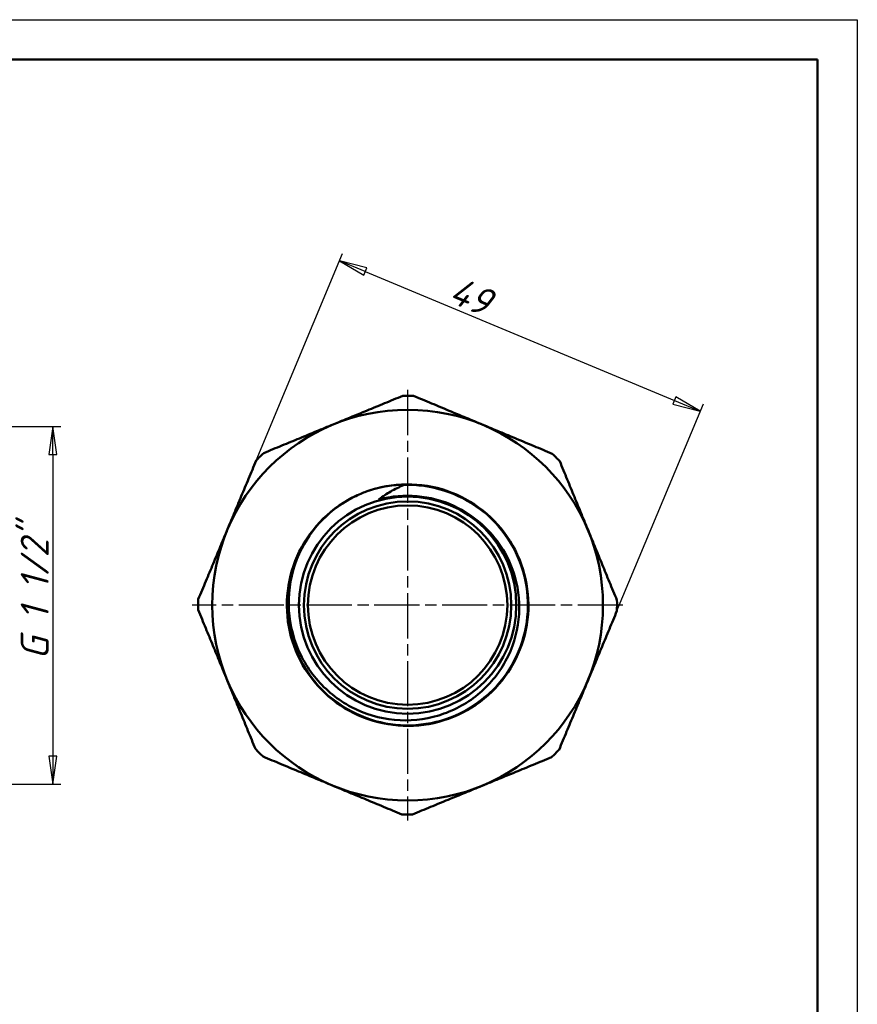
# Model space of a CAD drawing. Header units: millimetres. Extents: x 0 to 437, y -67 to 297.
# Tile 12 of 13: x 105 to 210, y 174 to 297. Entities that reach past the tile are written whole.
import ezdxf

# ---------------------------------------------------------------- set-up
doc = ezdxf.new("R2010")
doc.units = ezdxf.units.MM
doc.linetypes.add('CHAIN', pattern=[0.7087, 0.4724, -0.0591, 0.1181, -0.0591])
for name, color, linetype, lineweight in [('Видимые тонкие (ГОСТ)', 7, 'Continuous', 35), ('Видимый контур (ГОСТ)', 7, 'Continuous', 50), ('Кромка (ГОСТ)', 7, 'Continuous', 50), ('Маркер центра (ГОСТ)', 7, 'Continuous', 25), ('Размер (ГОСТ)', 7, 'Continuous', 25)]:
    doc.layers.add(name, color=color, linetype=linetype, lineweight=lineweight)
doc.styles.add('Обычный текст (ГОСТ)', font='GOST Common Italic.ttf')
doc.dimstyles.new('Обычный (ГОСТ)', dxfattribs={"dimtxt": 3.5, "dimasz": 3.5, "dimexe": 1, "dimexo": 0, "dimgap": 0.5, "dimtad": 1, "dimrnd": 1e-08, "dimtxsty": 'Обычный текст (ГОСТ)', "dimblk": 'Filled-1', "dimcen": 0.09, "dimdle": 15, "dimclrd": 256, "dimclre": 256, "dimclrt": 256, "dimazin": 2, "dimtfac": 0.714286, "dimtdec": 3, "dimtmove": 0, "dimatfit": 3, "dimfxl": 1, "dimtolj": 1, "dimlwd": 25, "dimlwe": 25, "dimarcsym": 0})

# ---------------------------------------------------------------- blocks, each defined once
blk = doc.blocks.new('Рамки ГОСТ_ граница 297x210')
at = {"layer": 'Кромка (ГОСТ)', "lineweight": 25}
for p, q in [((0, 297), (210, 297)), ((210, 297), (210, 0))]:
    blk.add_line(p, q, dxfattribs=at)
at = {"layer": 'Кромка (ГОСТ)'}
for p, q in [((205, 292), (20, 292)), ((205, 5), (205, 292))]:
    blk.add_line(p, q, dxfattribs=at)
blk = doc.blocks.new('Filled-1')
at = {"color": 0}
for p, q in [((0, 0), (-1, 0.143)), ((-1, 0.143), (-1, -0.143)), ((-1, 0), (0, 0)), ((-1, -0.143), (0, 0))]:
    blk.add_line(p, q, dxfattribs=at)
at = {"color": 0, "flags": 128}
blk.add_lwpolyline([(-1, -0.143), (0, 0), (-1, 0.143), (-1, -0.143)], dxfattribs=at)
at = {"color": 0}
blk.add_solid([(-1, -0.143), (0, 0), (-1, 0.143), (-1, -0.143)], dxfattribs=at)
blk = doc.blocks.new('*D12')
at = {"layer": 'Defpoints', "color": 0, "linetype": 'Continuous', "transparency": 16777216}
for p in [(190.31, 247.91), (134.64, 241.73), (179.87, 222.87)]:
    blk.add_point(p, dxfattribs=at)
at = {"layer": 'Размер (ГОСТ)', "linetype": 'Continuous', "lineweight": 25, "transparency": 16777216}
for p, q in [((134.64, 241.73), (145.47, 267.7)), ((148.32, 265.43), (187.08, 249.26)), ((179.87, 222.87), (190.7, 248.84))]:
    blk.add_line(p, q, dxfattribs=at)
at = {"layer": 'Размер (ГОСТ)', "linetype": 'Continuous', "lineweight": 25, "transparency": 16777216, "xscale": 3.5, "yscale": 3.5, "zscale": 3.5}
for p, rotation in [((145.09, 266.77), 157.3639409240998), ((190.31, 247.91), 337.3639409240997)]:
    blk.add_blockref('Filled-1', p, dxfattribs=dict(at, rotation=rotation))
at = {"layer": 'Размер (ГОСТ)', "linetype": 'Continuous', "lineweight": 25, "transparency": 16777216, "insert": (159.92, 264.92), "char_height": 3.5, "attachment_point": 1, "rotation": 337.3639, "style": 'Обычный текст (ГОСТ)'}
blk.add_mtext('\\A1;49', dxfattribs=at)
blk = doc.blocks.new('*D14')
at = {"layer": 'Defpoints', "color": 0, "linetype": 'Continuous', "transparency": 16777216}
for p in [(89.77, 246), (88.51, 201.17), (109.14, 201.17)]:
    blk.add_point(p, dxfattribs=at)
at = {"layer": 'Размер (ГОСТ)', "linetype": 'Continuous', "lineweight": 25, "transparency": 16777216}
for p, q in [((89.77, 246), (110.14, 246)), ((109.14, 242.5), (109.14, 204.67)), ((88.51, 201.17), (110.14, 201.17))]:
    blk.add_line(p, q, dxfattribs=at)
at = {"layer": 'Размер (ГОСТ)', "linetype": 'Continuous', "lineweight": 25, "transparency": 16777216, "xscale": 3.5, "yscale": 3.5, "zscale": 3.5}
for p, rotation in [((109.14, 246), 90), ((109.14, 201.17), 270)]:
    blk.add_blockref('Filled-1', p, dxfattribs=dict(at, rotation=rotation))
at = {"layer": 'Размер (ГОСТ)', "linetype": 'Continuous', "lineweight": 25, "transparency": 16777216, "insert": (105.13, 214.64), "char_height": 3.5, "attachment_point": 1, "rotation": 90, "style": 'Обычный текст (ГОСТ)'}
blk.add_mtext('\\A1; \\fGOST Common|b0|i1;\\H3.5000;G 1 1/2"', dxfattribs=at)

msp = doc.modelspace()

# ---------------------------------------------------------------- linework, layer by layer
at = {"layer": 'Видимые тонкие (ГОСТ)'}
for points, knots in [([(153.128, 238.635), (156.542, 238.749), (159.984, 237.657), (162.708, 235.595), (165.43, 233.534), (167.416, 230.519), (168.234, 227.204), (169.052, 223.89), (168.698, 220.298), (167.247, 217.208), (165.797, 214.119), (163.263, 211.552), (160.192, 210.063), (157.122, 208.574), (153.538, 208.174), (150.215, 208.948), (146.893, 209.722), (143.856, 211.664), (141.76, 214.355), (139.665, 217.045), (138.525, 220.464), (138.587, 223.873), (138.63, 226.24), (139.252, 228.591), (140.362, 230.682)], [3.1083047, 3.1083047, 3.1083047, 3.1083047, 3.7894789, 3.7894789, 3.7894789, 4.4704393, 4.4704393, 4.4704393, 5.1511899, 5.1511899, 5.1511899, 5.8317349, 5.8317349, 5.8317349, 6.5120782, 6.5120782, 6.5120782, 7.1922241, 7.1922241, 7.1922241, 7.8721765, 7.8721765, 7.8721765, 8.344285, 8.344285, 8.344285, 8.344285]), ([(150.067, 236.894), (153.154, 237.721), (156.528, 237.428), (159.426, 236.082), (160.885, 235.405), (162.218, 234.463), (163.355, 233.325)], [2.8798498, 2.8798498, 2.8798498, 2.8798498, 3.576419, 3.576419, 3.576419, 3.927055, 3.927055, 3.927055, 3.927055])]:
    msp.add_open_spline(points, degree=3, knots=knots, dxfattribs=at)
at = {"layer": 'Видимый контур (ГОСТ)'}
for radius in [24.492, 13.619, 13, 12.5]:
    msp.add_circle((153.629, 223.6), radius, dxfattribs=at)
for radius, start, end in [(26.25, 88.40341, 91.32447), (26.25, 133.40341, 136.32447), (26.25, 43.40341, 46.32447), (15.145, 109.98146, 112.84772), (26.25, 178.40341, 181.32447), (26.25, 358.40341, 1.32447), (26.25, 223.40341, 226.32447), (26.25, 313.40341, 316.32447), (26.25, 268.40341, 271.32447)]:
    msp.add_arc((153.629, 223.6), radius, start, end, dxfattribs=at)
for points in [[(135.591, 242.671), (144.307, 246.257), (153.022, 249.843)], [(154.36, 249.839), (163.058, 246.212), (171.756, 242.585)], [(127.389, 224.331), (131.016, 233.029), (134.643, 241.727)], [(172.7, 241.637), (176.286, 232.922), (179.872, 224.206)], [(134.557, 205.562), (130.971, 214.278), (127.386, 222.993)], [(179.868, 222.868), (176.241, 214.17), (172.614, 205.472)], [(152.897, 197.36), (144.199, 200.987), (135.501, 204.614)], [(171.666, 204.528), (162.95, 200.942), (154.235, 197.357)]]:
    msp.add_rational_spline(points, [1.00023554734, 1.07168094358, 1.00023554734], degree=2, dxfattribs=at)
for points, knots in [([(148.453, 237.833), (151.68, 239.006), (155.309, 239.038), (158.556, 237.921), (161.802, 236.804), (164.643, 234.547), (166.464, 231.638), (168.286, 228.73), (169.076, 225.19), (168.664, 221.783), (168.253, 218.378), (166.643, 215.129), (164.183, 212.738), (161.724, 210.348), (158.431, 208.833), (155.016, 208.518), (151.602, 208.204), (148.09, 209.093), (145.236, 210.993), (142.383, 212.892), (140.208, 215.789), (139.18, 219.058), (138.153, 222.327), (138.279, 225.946), (139.531, 229.135), (140.783, 232.324), (143.152, 235.061), (146.128, 236.757), (146.652, 237.055), (147.193, 237.321), (147.749, 237.554)], [2.7928503, 2.7928503, 2.7928503, 2.7928503, 3.4729866, 3.4729866, 3.4729866, 4.1529079, 4.1529079, 4.1529079, 4.8326182, 4.8326182, 4.8326182, 5.5121217, 5.5121217, 5.5121217, 6.1914223, 6.1914223, 6.1914223, 6.8705242, 6.8705242, 6.8705242, 7.5494313, 7.5494313, 7.5494313, 8.2281477, 8.2281477, 8.2281477, 8.9066774, 8.9066774, 8.9066774, 9.02601, 9.02601, 9.02601, 9.02601]), ([(148.453, 237.833), (149.823, 238.33), (151.289, 238.648), (152.907, 238.668), (153.031, 238.664), (153.104, 238.655), (153.118, 238.652), (153.13, 238.649), (153.132, 238.648), (153.135, 238.646), (153.136, 238.646), (153.137, 238.645), (153.137, 238.644), (153.137, 238.643), (153.137, 238.643), (153.137, 238.642), (153.137, 238.642), (153.137, 238.641), (153.136, 238.64), (153.134, 238.638), (153.131, 238.637), (153.128, 238.635)], [-0.21305946, -0.21305946, -0.21305946, -0.21305946, -0.02807922, -0.02807922, -0.00752141, -0.00752141, -0.00367558, -0.00367558, -0.00259725, -0.00259725, -0.00215563, -0.00215563, -0.00190401, -0.00190401, -0.00169461, -0.00169461, -0.00145677, -0.00145677, -0.00108302, -0.00108302, 0, 0, 0, 0]), ([(153.128, 238.635), (152.572, 238.407), (152.032, 238.144), (151.01, 237.56), (150.527, 237.243), (150.067, 236.894)], [-0.36082779, -0.36082779, -0.36082779, -0.36082779, -0.17708235, -0.17708235, 0, 0, 0, 0]), ([(140.357, 230.684), (141.127, 232.196), (142.158, 233.565), (144.669, 235.919), (146.143, 236.879), (147.748, 237.556)], [-1.03195, -1.03195, -1.03195, -1.03195, -0.522544, -0.522544, 0, 0, 0, 0]), ([(150.067, 236.894), (150.066, 236.893), (150.064, 236.892), (150.062, 236.89), (150.061, 236.889), (150.061, 236.887), (150.06, 236.887), (150.06, 236.886), (150.06, 236.885), (150.06, 236.884), (150.061, 236.884), (150.062, 236.883), (150.062, 236.883), (150.064, 236.882), (150.066, 236.881), (150.075, 236.88), (150.087, 236.88), (150.146, 236.885), (150.218, 236.897), (150.511, 236.95), (150.817, 237.012), (152.054, 237.207), (153.259, 237.333), (154.699, 237.22)], [-0.77358217, -0.77358217, -0.77358217, -0.77358217, -0.76542073, -0.76542073, -0.76001479, -0.76001479, -0.75712448, -0.75712448, -0.75488417, -0.75488417, -0.75245925, -0.75245925, -0.7488403, -0.7488403, -0.74180312, -0.74180312, -0.71145865, -0.71145865, -0.62785116, -0.62785116, -0.43339098, -0.43339098, 0, 0, 0, 0]), ([(154.699, 237.22), (156.322, 237.092), (157.905, 236.688), (160.857, 235.356), (162.196, 234.448), (163.361, 233.331)], [-0.97280644, -0.97280644, -0.97280644, -0.97280644, -0.48418368, -0.48418368, 0, 0, 0, 0]), ([(163.361, 233.331), (164.233, 232.495), (164.991, 231.548), (166.246, 229.475), (166.735, 228.357), (167.579, 225.443), (167.737, 223.614), (167.345, 219.982), (166.792, 218.215), (165.036, 214.978), (163.845, 213.542), (160.969, 211.196), (159.308, 210.313), (155.728, 209.226), (153.842, 209.038), (150.088, 209.394), (148.258, 209.94), (144.894, 211.709), (143.397, 212.918), (140.938, 215.854), (140.004, 217.555), (138.835, 221.232), (138.616, 223.175), (138.932, 227.05), (139.471, 228.945), (140.357, 230.684)], [-6.3889369, -6.3889369, -6.3889369, -6.3889369, -6.0258472, -6.0258472, -5.6607787, -5.6607787, -5.1141393, -5.1141393, -4.5631782, -4.5631782, -4.0078964, -4.0078964, -3.4482945, -3.4482945, -2.8843732, -2.8843732, -2.3161331, -2.3161331, -1.7435751, -1.7435751, -1.1666998, -1.1666998, -0.5855079, -0.5855079, 0, 0, 0, 0])]:
    msp.add_open_spline(points, degree=3, knots=knots, dxfattribs=at)
at = {"layer": 'Маркер центра (ГОСТ)', "linetype": 'CHAIN', "ltscale": 11.993792}
for p, q in [((153.629, 250.592), (153.629, 196.608)), ((153.629, 250.592), (153.629, 196.608)), ((180.621, 223.6), (126.637, 223.6)), ((180.621, 223.6), (126.637, 223.6))]:
    msp.add_line(p, q, dxfattribs=at)

# ---------------------------------------------------------------- block references
msp.add_blockref('Рамки ГОСТ_ граница 297x210', (0, 0))

# ---------------------------------------------------------------- dimensions: what is measured, and where the dimension line sits
at = {"layer": 'Размер (ГОСТ)', "linetype": 'Continuous', "lineweight": 25}
dim = msp.add_linear_dim(base=(190.313, 247.915), p1=(134.643, 241.727), p2=(179.868, 222.868), angle=337.36394, dimstyle='Обычный (ГОСТ)', override={"dimgap": 0.5, "dimdec": 2, "dimtol": 0, "dimlim": 0, "dimtp": 0, "dimtm": 0, "dimtdec": 3, "dimtofl": 0, "dimatfit": 1}, dxfattribs=at)
dim.commit()
dim.dimension.update_dxf_attribs({"geometry": '*D12', "text_midpoint": (160.778, 260.231), "dimtype": 160})
dim = msp.add_linear_dim(base=(109.135, 201.175), p1=(89.772, 245.996), p2=(88.513, 201.175), angle=90, text=' \\fGOST Common|b0|i1;\\H3.5000;G 1 1/2"', dimstyle='Обычный (ГОСТ)', override={"dimgap": 0.5, "dimdec": 2, "dimtol": 0, "dimlim": 0, "dimtp": 0, "dimtm": 0, "dimtdec": 3, "dimtofl": 0, "dimatfit": 1}, dxfattribs=at)
dim.commit()
dim.dimension.update_dxf_attribs({"geometry": '*D14', "text_midpoint": (109.135, 223.586), "dimtype": 160})

doc.saveas('drawing.dxf')
